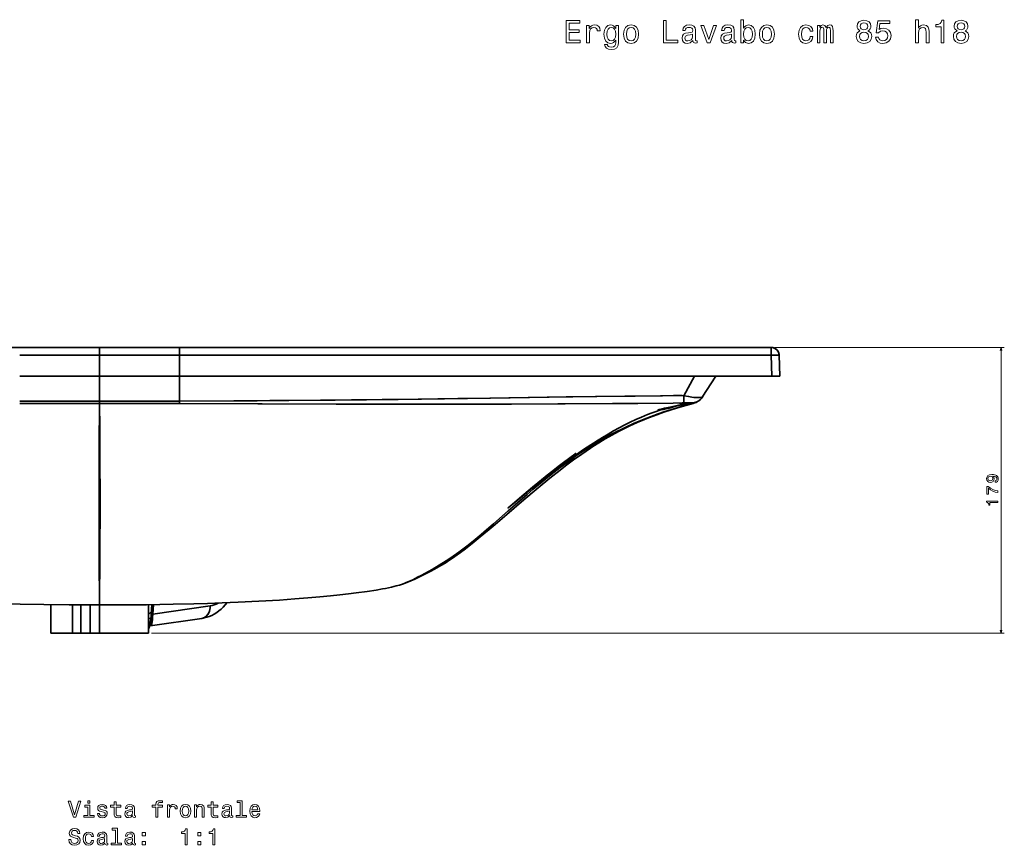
# Model space of a CAD drawing. Extents: x 169 to 1849, y 24 to 1225.
# Tile 5 of 6: x 544 to 1160, y 709 to 1225. Entities that reach past the tile are written whole.
import ezdxf

# ---------------------------------------------------------------- set-up
doc = ezdxf.new("R2010")
doc.units = 0

msp = doc.modelspace()

# ---------------------------------------------------------------- linework, layer by layer
at = {"color": 7, "lineweight": 35}
for p, q in [((915.03, 1020.42), (273.91, 1020.42)), ((544.48, 1020.42), (594.48, 1020.42)), ((594.48, 1020.42), (644.48, 1020.42)), ((594.48, 1020.42), (644.48, 1020.42)), ((644.48, 1020.42), (1014.65, 1020.42)), ((1014.65, 1020.42), (644.48, 1020.42)), ((594.48, 1015.59), (544.48, 1015.59)), ((594.48, 1015.59), (544.48, 1015.59)), ((644.48, 1015.59), (594.48, 1015.59)), ((644.48, 1015.59), (594.48, 1015.59)), ((644.48, 1015.59), (1014.65, 1015.59)), ((644.48, 1015.59), (1014.65, 1015.59)), ((544.48, 1002.42), (594.48, 1002.42)), ((544.48, 1002.42), (594.48, 1002.42)), ((594.48, 1002.42), (544.48, 1002.42)), ((644.48, 1002.42), (594.48, 1002.42)), ((594.48, 1002.42), (644.48, 1002.42)), ((594.48, 1002.42), (644.48, 1002.42)), ((1015.11, 1002.42), (644.48, 1002.42)), ((997.19, 1002.42), (644.48, 1002.42)), ((1015.11, 1002.42), (644.48, 1002.42)), ((544.48, 986.93), (594.48, 986.93)), ((594.48, 986.93), (544.48, 986.93)), ((644.48, 986.93), (594.48, 986.93)), ((594.48, 986.93), (644.48, 986.93)), ((594.48, 985.31), (563.66, 985.31)), ((625.29, 985.31), (594.48, 985.31)), ((594.48, 888.27), (594.48, 859.48)), ((594.48, 859.48), (594.48, 888.27)), ((627.8, 853.62), (663.6, 858.73)), ((663.6, 858.73), (627.8, 853.62)), ((658.4, 850.95), (626.03, 846.33)), ((571.98, 841.66), (594.48, 841.66)), ((624.98, 841.66), (594.47, 841.66)), ((624.87, 841.66), (594.47, 841.66)), ((594.48, 841.66), (616.98, 841.66))]:
    msp.add_line(p, q, dxfattribs=at)
at = {"color": 7, "lineweight": 35, "ltscale": 0.120639}
for p, q in [((594.48, 1015.59), (594.48, 1020.42)), ((594.48, 1020.42), (594.48, 1015.59)), ((644.48, 1020.42), (644.48, 1015.59)), ((644.48, 1020.42), (644.48, 1015.59)), ((1014.65, 1015.59), (1014.65, 1020.42)), ((1014.65, 1015.59), (1014.65, 1020.42)), ((1014.65, 1015.59), (1014.65, 1020.42))]:
    msp.add_line(p, q, dxfattribs=at)
at = {"color": 7, "lineweight": 13}
for p, q in [((1016.65, 1020.42), (1160.5, 1020.42)), ((1158.5, 841.66), (1158.5, 1020.42)), ((626.94, 841.66), (1160.5, 841.66))]:
    msp.add_line(p, q, dxfattribs=at)
at = {"color": 7, "lineweight": 35, "ltscale": 0.329361}
for p, q in [((594.48, 1015.59), (594.48, 1002.42)), ((594.48, 1002.42), (594.48, 1015.59)), ((644.48, 1002.42), (644.48, 1015.59)), ((644.48, 1002.42), (644.48, 1015.59))]:
    msp.add_line(p, q, dxfattribs=at)
at = {"color": 7, "lineweight": 35, "ltscale": 0.329562}
for p, q in [((1014.65, 1015.59), (1015.11, 1002.42)), ((1014.65, 1015.59), (1015.11, 1002.42)), ((1019.65, 1015.59), (1020.11, 1002.42)), ((1020.11, 1002.42), (1019.65, 1015.59)), ((1020.11, 1002.42), (1019.65, 1015.59)), ((1020.11, 1002.42), (1019.65, 1015.59))]:
    msp.add_line(p, q, dxfattribs=at)
at = {"color": 7, "lineweight": 35, "ltscale": 0.387206}
for p, q in [((594.48, 986.93), (594.48, 1002.42)), ((594.48, 1002.42), (594.48, 986.93)), ((644.48, 1002.42), (644.48, 986.93))]:
    msp.add_line(p, q, dxfattribs=at)
at = {"color": 7, "lineweight": 35, "ltscale": 0.387204}
msp.add_line((644.48, 1002.42), (644.48, 986.93), dxfattribs=at)
at = {"color": 7, "lineweight": 35, "ltscale": 0.347147}
msp.add_line((960, 990.21), (966.61, 1002.42), dxfattribs=at)
msp.add_line((960, 990.21), (966.61, 1002.42), dxfattribs=at)
at = {"color": 7, "lineweight": 35, "ltscale": 0.391682}
msp.add_line((979.99, 1002.42), (971.5, 989.25), dxfattribs=at)
at = {"color": 7, "lineweight": 35, "ltscale": 0.391683}
msp.add_line((979.99, 1002.42), (971.5, 989.25), dxfattribs=at)
at = {"color": 7, "lineweight": 35, "ltscale": 0.305414}
msp.add_line((997.19, 1002.42), (1009.41, 1002.42), dxfattribs=at)
at = {"color": 7, "lineweight": 35, "ltscale": 0.000253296}
msp.add_line((1009.41, 1002.42), (1009.4, 1002.42), dxfattribs=at)
at = {"color": 7, "lineweight": 35, "ltscale": 0.267502}
msp.add_line((1020.11, 1002.42), (1009.41, 1002.42), dxfattribs=at)
msp.add_line((1020.11, 1002.42), (1009.41, 1002.42), dxfattribs=at)
at = {"color": 7, "lineweight": 35, "ltscale": 0.124924}
for p, q in [((1015.11, 1002.42), (1020.11, 1002.42)), ((1020.11, 1002.42), (1015.11, 1002.42))]:
    msp.add_line(p, q, dxfattribs=at)
at = {"color": 7, "lineweight": 35, "ltscale": 0.04041}
for p, q in [((594.48, 986.93), (594.48, 985.31)), ((594.48, 985.31), (594.48, 986.93))]:
    msp.add_line(p, q, dxfattribs=at)
at = {"color": 7, "lineweight": 35, "ltscale": 0.040411}
msp.add_line((644.48, 986.93), (644.48, 985.31), dxfattribs=at)
msp.add_line((644.48, 986.93), (644.48, 985.31), dxfattribs=at)
at = {"color": 7, "lineweight": 35, "ltscale": 0.005814}
for p, q in [((965.87, 985.78), (966.1, 985.83)), ((966.1, 985.83), (965.87, 985.78))]:
    msp.add_line(p, q, dxfattribs=at)
at = {"color": 7, "lineweight": 35, "ltscale": 0.479655}
msp.add_line((563.66, 985.31), (544.48, 985.31), dxfattribs=at)
at = {"color": 7, "lineweight": 35, "ltscale": 0.479684}
msp.add_line((644.48, 985.31), (625.29, 985.31), dxfattribs=at)
at = {"color": 7, "lineweight": 35, "ltscale": 0.009097}
msp.add_line((594.3, 890.83), (594.66, 890.83), dxfattribs=at)
at = {"color": 7, "lineweight": 35, "ltscale": 0.009096}
msp.add_line((594.66, 890.83), (594.3, 890.83), dxfattribs=at)
at = {"color": 7, "lineweight": 35, "ltscale": 0.004295}
msp.add_line((594.31, 888.27), (594.48, 888.27), dxfattribs=at)
at = {"color": 7, "lineweight": 35, "ltscale": 0.004277}
msp.add_line((594.48, 888.27), (594.31, 888.27), dxfattribs=at)
at = {"color": 7, "lineweight": 35, "ltscale": 0.004315}
msp.add_line((594.48, 888.27), (594.65, 888.27), dxfattribs=at)
at = {"color": 7, "lineweight": 35, "ltscale": 0.004303}
msp.add_line((594.65, 888.27), (594.48, 888.27), dxfattribs=at)
at = {"color": 7, "lineweight": 35, "ltscale": 8.69885e-05}
msp.add_line((784.07, 872.4), (784.06, 872.4), dxfattribs=at)
at = {"color": 7, "lineweight": 35, "ltscale": 0.446333}
for p, q in [((563.98, 859.51), (563.98, 841.66)), ((624.98, 859.51), (624.98, 841.66))]:
    msp.add_line(p, q, dxfattribs=at)
at = {"color": 7, "lineweight": 35, "ltscale": 0.443886}
for p, q in [((577.53, 841.66), (577.53, 859.41)), ((577.53, 859.41), (577.53, 841.66))]:
    msp.add_line(p, q, dxfattribs=at)
at = {"color": 7, "lineweight": 35, "ltscale": 0.443567}
for p, q in [((582.8, 841.66), (582.8, 859.4)), ((582.8, 859.4), (582.8, 841.66))]:
    msp.add_line(p, q, dxfattribs=at)
at = {"color": 7, "lineweight": 35, "ltscale": 0.443611}
for p, q in [((588.52, 841.66), (588.52, 859.4)), ((588.52, 859.4), (588.52, 841.66))]:
    msp.add_line(p, q, dxfattribs=at)
at = {"color": 7, "lineweight": 35, "ltscale": 0.444081}
for p, q in [((594.47, 841.66), (594.47, 859.42)), ((594.47, 859.42), (594.47, 841.66))]:
    msp.add_line(p, q, dxfattribs=at)
at = {"color": 7, "lineweight": 35, "ltscale": 0.143395}
msp.add_line((626.76, 853.81), (627.08, 859.53), dxfattribs=at)
at = {"color": 7, "lineweight": 35, "ltscale": 0.142645}
msp.add_line((627.15, 859.53), (626.83, 853.84), dxfattribs=at)
at = {"color": 7, "lineweight": 35, "ltscale": 0.148398}
msp.add_line((627.8, 853.62), (628.13, 859.55), dxfattribs=at)
at = {"color": 7, "lineweight": 35, "ltscale": 0.148395}
msp.add_line((628.13, 859.55), (627.8, 853.62), dxfattribs=at)
at = {"color": 7, "lineweight": 35, "ltscale": 0.03862}
for p, q in [((624.98, 850.92), (626.52, 850.92)), ((626.52, 850.92), (624.98, 850.92))]:
    msp.add_line(p, q, dxfattribs=at)
at = {"color": 7, "lineweight": 35, "ltscale": 0.01262}
for p, q in [((625.48, 846.38), (624.98, 846.46)), ((624.98, 846.46), (625.48, 846.38))]:
    msp.add_line(p, q, dxfattribs=at)
at = {"color": 7, "lineweight": 35, "ltscale": 0.007458}
msp.add_line((625.22, 844.47), (624.98, 844.3), dxfattribs=at)
at = {"color": 7, "lineweight": 35, "ltscale": 0.000906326}
for p, q in [((625.51, 846.38), (625.48, 846.38)), ((625.48, 846.38), (625.51, 846.38))]:
    msp.add_line(p, q, dxfattribs=at)
at = {"color": 7, "lineweight": 35, "ltscale": 0.000770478}
for p, q in [((625.48, 846.38), (625.51, 846.37)), ((625.51, 846.37), (625.48, 846.38))]:
    msp.add_line(p, q, dxfattribs=at)
at = {"color": 7, "lineweight": 35, "ltscale": 0.338715}
msp.add_line((577.53, 841.66), (563.98, 841.66), dxfattribs=at)
at = {"color": 7, "lineweight": 35, "ltscale": 0.338716}
msp.add_line((577.53, 841.66), (563.98, 841.66), dxfattribs=at)
at = {"color": 7, "lineweight": 35, "ltscale": 0.094856}
msp.add_line((569.12, 841.66), (572.92, 841.66), dxfattribs=at)
at = {"color": 7, "lineweight": 35, "ltscale": 0.115559}
msp.add_line((572.92, 841.66), (577.54, 841.66), dxfattribs=at)
at = {"color": 7, "lineweight": 35, "ltscale": 0.131815}
msp.add_line((582.8, 841.66), (577.53, 841.66), dxfattribs=at)
at = {"color": 7, "lineweight": 35, "ltscale": 0.131816}
msp.add_line((582.8, 841.66), (577.53, 841.66), dxfattribs=at)
at = {"color": 7, "lineweight": 35, "ltscale": 0.131854}
msp.add_line((577.54, 841.66), (582.81, 841.66), dxfattribs=at)
at = {"color": 7, "lineweight": 35, "ltscale": 0.143015}
msp.add_line((588.52, 841.66), (582.8, 841.66), dxfattribs=at)
at = {"color": 7, "lineweight": 35, "ltscale": 0.143022}
msp.add_line((588.52, 841.66), (582.8, 841.66), dxfattribs=at)
at = {"color": 7, "lineweight": 35, "ltscale": 0.291805}
msp.add_line((582.81, 841.66), (594.49, 841.66), dxfattribs=at)
at = {"color": 7, "lineweight": 35, "ltscale": 0.148761}
msp.add_line((594.47, 841.66), (588.52, 841.66), dxfattribs=at)
at = {"color": 7, "lineweight": 35, "ltscale": 0.148755}
msp.add_line((594.47, 841.66), (588.52, 841.66), dxfattribs=at)
at = {"color": 7, "lineweight": 35, "ltscale": 0.109738}
msp.add_line((598.86, 841.66), (594.47, 841.66), dxfattribs=at)
at = {"color": 7, "lineweight": 35, "ltscale": 0.291789}
msp.add_line((594.49, 841.66), (606.16, 841.66), dxfattribs=at)
at = {"color": 7, "lineweight": 35, "ltscale": 0.131801}
msp.add_line((606.16, 841.66), (611.43, 841.66), dxfattribs=at)
at = {"color": 7, "lineweight": 35, "ltscale": 0.115526}
msp.add_line((611.43, 841.66), (616.05, 841.66), dxfattribs=at)
at = {"color": 7, "lineweight": 35, "ltscale": 0.094806}
msp.add_line((616.05, 841.66), (619.84, 841.66), dxfattribs=at)
at = {"color": 7, "lineweight": 35, "ltscale": 0.127481}
msp.add_line((619.84, 841.66), (624.94, 841.66), dxfattribs=at)
at = {"color": 7, "lineweight": 13}
for points in [[(886.31, 1210.99), (895.19, 1210.99), (895.19, 1212.69), (888.17, 1212.69), (888.17, 1217.43), (894.42, 1217.43), (894.42, 1219.1), (888.17, 1219.1), (888.17, 1223.3), (895.03, 1223.3), (895.03, 1224.99), (886.31, 1224.99)], [(899.18, 1210.99), (900.96, 1210.99), (900.96, 1217.19), (901.14, 1218.68), (901.69, 1219.75), (902.57, 1220.39), (903.76, 1220.61), (904.65, 1220.47), (905.32, 1220.07), (905.72, 1219.38), (905.86, 1218.46), (907.66, 1218.46), (907.41, 1220.09), (906.75, 1221.26), (905.64, 1221.97), (904.13, 1222.21), (903.1, 1222.05), (902.21, 1221.64), (901.42, 1220.96), (900.8, 1220.03), (900.8, 1221.82), (899.18, 1221.82)], [(919.09, 1211.48), (919.09, 1221.82), (917.4, 1221.82), (917.4, 1220.07), (916.01, 1221.66), (915.16, 1222.07), (914.21, 1222.21), (912.5, 1221.8), (911.17, 1220.68), (910.3, 1218.86), (910, 1216.42), (910.3, 1213.96), (911.17, 1212.14), (912.5, 1210.99), (914.21, 1210.61), (915.18, 1210.75), (915.99, 1211.11), (917.4, 1212.65), (917.4, 1211.11), (917.24, 1209.9), (916.8, 1209.04), (915.95, 1208.53), (914.68, 1208.35), (913.57, 1208.47), (912.78, 1208.77), (912.32, 1209.3), (912.18, 1210), (910.46, 1210), (910.46, 1209.92), (910.72, 1208.63), (911.53, 1207.66), (912.82, 1207.04), (914.58, 1206.82), (916.67, 1207.12), (918.07, 1207.97), (918.85, 1209.44)], [(911.83, 1216.42), (912.01, 1218.21), (912.56, 1219.55), (913.41, 1220.33), (914.54, 1220.61), (915.73, 1220.33), (916.61, 1219.55), (917.16, 1218.21), (917.36, 1216.42), (917.16, 1214.58), (916.61, 1213.27), (915.73, 1212.46), (914.54, 1212.2), (913.41, 1212.46), (912.56, 1213.27), (912.01, 1214.6)], [(922.28, 1216.4), (922.6, 1213.94), (923.53, 1212.12), (925.01, 1210.99), (926.98, 1210.61), (928.94, 1210.99), (930.41, 1212.1), (931.34, 1213.92), (931.68, 1216.4), (931.34, 1218.86), (930.41, 1220.7), (928.94, 1221.8), (926.98, 1222.21), (925.01, 1221.8), (923.53, 1220.68), (922.6, 1218.86)], [(924.1, 1216.42), (924.28, 1218.23), (924.84, 1219.55), (925.75, 1220.35), (926.98, 1220.63), (928.19, 1220.35), (929.1, 1219.57), (929.67, 1218.23), (929.87, 1216.42), (929.67, 1214.58), (929.1, 1213.25), (928.19, 1212.44), (926.98, 1212.18), (925.75, 1212.44), (924.84, 1213.25), (924.28, 1214.58)], [(947.18, 1210.99), (956.17, 1210.99), (956.17, 1212.69), (949.03, 1212.69), (949.03, 1224.99), (947.18, 1224.99)], [(965.67, 1212.4), (965.67, 1212.34), (965.77, 1211.66), (966.08, 1211.17), (967.35, 1210.79), (968.34, 1210.95), (968.34, 1212.32), (967.91, 1212.26), (967.35, 1212.53), (967.25, 1213.33), (967.25, 1218.94), (967.01, 1220.37), (966.3, 1221.38), (965.07, 1221.99), (963.33, 1222.21), (961.64, 1221.97), (960.39, 1221.28), (959.6, 1220.21), (959.34, 1218.8), (959.34, 1218.68), (960.93, 1218.68), (961.07, 1219.53), (961.52, 1220.13), (962.24, 1220.49), (963.27, 1220.63), (964.26, 1220.53), (964.97, 1220.23), (965.39, 1219.71), (965.53, 1218.98), (965.45, 1218.13), (965.13, 1217.71), (964.32, 1217.51), (962.81, 1217.35), (961.07, 1216.98), (959.84, 1216.34), (959.12, 1215.33), (958.9, 1213.84), (959.1, 1212.51), (959.72, 1211.52), (960.73, 1210.89), (962.12, 1210.67), (964, 1211.09)], [(974.63, 1210.99), (976.51, 1210.99), (980.46, 1221.82), (978.62, 1221.82), (975.58, 1213.09), (972.47, 1221.82), (970.62, 1221.82)], [(989.96, 1212.4), (989.96, 1212.34), (990.06, 1211.66), (990.37, 1211.17), (991.64, 1210.79), (992.62, 1210.95), (992.62, 1212.32), (992.2, 1212.26), (991.64, 1212.53), (991.54, 1213.33), (991.54, 1218.94), (991.29, 1220.37), (990.59, 1221.38), (989.36, 1221.99), (987.62, 1222.21), (985.93, 1221.97), (984.68, 1221.28), (983.89, 1220.21), (983.63, 1218.8), (983.63, 1218.68), (985.22, 1218.68), (985.36, 1219.53), (985.81, 1220.13), (986.53, 1220.49), (987.56, 1220.63), (988.55, 1220.53), (989.26, 1220.23), (989.68, 1219.71), (989.82, 1218.98), (989.74, 1218.13), (989.42, 1217.71), (988.61, 1217.51), (987.1, 1217.35), (985.36, 1216.98), (984.13, 1216.34), (983.41, 1215.33), (983.18, 1213.84), (983.39, 1212.51), (984.01, 1211.52), (985.02, 1210.89), (986.41, 1210.67), (988.29, 1211.09)], [(997.35, 1212.67), (998.66, 1211.11), (1000.45, 1210.61), (1002.15, 1210.99), (1003.5, 1212.14), (1004.35, 1213.98), (1004.67, 1216.42), (1004.35, 1218.86), (1003.48, 1220.68), (1002.15, 1221.8), (1000.45, 1222.21), (998.68, 1221.68), (997.95, 1221.04), (997.35, 1220.17), (997.35, 1225.48), (995.57, 1225.48), (995.57, 1210.99), (997.35, 1210.99)], [(1002.85, 1216.42), (1002.65, 1214.6), (1002.11, 1213.27), (1001.24, 1212.46), (1000.15, 1212.2), (998.96, 1212.46), (998.09, 1213.27), (997.55, 1214.58), (997.37, 1216.42), (997.55, 1218.23), (998.09, 1219.55), (998.96, 1220.33), (1000.15, 1220.61), (1001.24, 1220.33), (1002.11, 1219.53), (1002.65, 1218.21)], [(1007.29, 1216.4), (1007.61, 1213.94), (1008.54, 1212.12), (1010.01, 1210.99), (1011.99, 1210.61), (1013.95, 1210.99), (1015.42, 1212.1), (1016.35, 1213.92), (1016.69, 1216.4), (1016.35, 1218.86), (1015.42, 1220.7), (1013.95, 1221.8), (1011.99, 1222.21), (1010.01, 1221.8), (1008.54, 1220.68), (1007.61, 1218.86)], [(1009.11, 1216.42), (1009.29, 1218.23), (1009.85, 1219.55), (1010.76, 1220.35), (1011.99, 1220.63), (1013.2, 1220.35), (1014.11, 1219.57), (1014.67, 1218.23), (1014.88, 1216.42), (1014.67, 1214.58), (1014.11, 1213.25), (1013.2, 1212.44), (1011.99, 1212.18), (1010.76, 1212.44), (1009.85, 1213.25), (1009.29, 1214.58)], [(1039, 1218.23), (1040.76, 1218.23), (1040.39, 1219.85), (1039.53, 1221.12), (1038.18, 1221.91), (1036.42, 1222.21), (1034.48, 1221.8), (1033.01, 1220.68), (1032.08, 1218.84), (1031.76, 1216.38), (1032.06, 1213.94), (1032.97, 1212.12), (1034.4, 1210.99), (1036.36, 1210.61), (1038.09, 1210.91), (1039.45, 1211.76), (1040.37, 1213.09), (1040.78, 1214.87), (1039.08, 1214.87), (1038.78, 1213.74), (1038.22, 1212.89), (1037.41, 1212.36), (1036.42, 1212.2), (1035.19, 1212.46), (1034.3, 1213.27), (1033.76, 1214.58), (1033.58, 1216.44), (1033.76, 1218.25), (1034.32, 1219.57), (1035.23, 1220.37), (1036.42, 1220.65), (1037.47, 1220.47), (1038.26, 1220.01), (1038.78, 1219.24)], [(1043.54, 1210.99), (1045.18, 1210.99), (1045.18, 1218.23), (1045.28, 1219.32), (1045.58, 1220.11), (1046.04, 1220.57), (1046.65, 1220.76), (1047.13, 1220.59), (1047.45, 1220.19), (1047.62, 1219.51), (1047.68, 1218.6), (1047.68, 1210.99), (1049.21, 1210.99), (1049.21, 1218.23), (1049.31, 1219.3), (1049.61, 1220.09), (1050.1, 1220.57), (1050.7, 1220.76), (1051.19, 1220.59), (1051.51, 1220.19), (1051.71, 1218.6), (1051.71, 1210.99), (1053.35, 1210.99), (1053.35, 1218.48), (1053.24, 1220.03), (1052.92, 1221.22), (1052.28, 1221.95), (1051.23, 1222.21), (1050, 1221.8), (1049.05, 1220.63), (1048.3, 1221.78), (1047.05, 1222.21), (1045.9, 1221.8), (1045.11, 1220.68), (1045.11, 1221.82), (1043.54, 1221.82)], [(1070.21, 1218.54), (1069.18, 1217.97), (1068.48, 1217.19), (1068.03, 1216.2), (1067.89, 1215.01), (1068.21, 1213.21), (1069.14, 1211.82), (1070.65, 1210.93), (1072.71, 1210.59), (1074.75, 1210.93), (1076.26, 1211.82), (1077.19, 1213.21), (1077.53, 1215.01), (1077.37, 1216.2), (1076.95, 1217.19), (1076.22, 1217.97), (1075.21, 1218.54), (1076.02, 1219.02), (1076.58, 1219.69), (1076.93, 1220.49), (1077.05, 1221.48), (1076.73, 1222.91), (1075.88, 1224.06), (1074.51, 1224.81), (1072.71, 1225.09), (1070.9, 1224.81), (1069.52, 1224.06), (1068.66, 1222.91), (1068.35, 1221.48), (1068.45, 1220.49), (1068.8, 1219.69)], [(1070.27, 1221.32), (1070.43, 1222.21), (1070.92, 1222.89), (1071.68, 1223.32), (1072.71, 1223.48), (1073.72, 1223.32), (1074.49, 1222.89), (1074.97, 1222.21), (1075.15, 1221.32), (1074.97, 1220.41), (1074.49, 1219.71), (1073.72, 1219.24), (1072.71, 1219.1), (1071.68, 1219.26), (1070.92, 1219.71), (1070.43, 1220.41)], [(1079.85, 1214.64), (1080.3, 1212.99), (1081.28, 1211.7), (1082.74, 1210.89), (1084.59, 1210.59), (1086.63, 1210.95), (1088.22, 1211.94), (1089.23, 1213.51), (1089.62, 1215.53), (1089.27, 1217.41), (1088.31, 1218.88), (1086.79, 1219.83), (1084.84, 1220.17), (1083.32, 1219.93), (1082.15, 1219.26), (1082.72, 1223.04), (1088.85, 1223.04), (1088.85, 1224.69), (1081.37, 1224.69), (1080.26, 1217.27), (1081.87, 1217.27), (1083.04, 1218.21), (1084.53, 1218.56), (1085.82, 1218.33), (1086.81, 1217.69), (1087.44, 1216.7), (1087.66, 1215.43), (1087.44, 1214.16), (1086.79, 1213.17), (1085.8, 1212.55), (1084.53, 1212.32), (1083.46, 1212.46), (1082.64, 1212.93), (1082.03, 1213.65), (1081.73, 1214.64)], [(1104.97, 1210.99), (1106.74, 1210.99), (1106.74, 1217.25), (1106.92, 1218.68), (1107.51, 1219.73), (1108.42, 1220.37), (1109.63, 1220.61), (1110.6, 1220.41), (1111.2, 1219.87), (1111.5, 1218.96), (1111.6, 1217.75), (1111.6, 1210.99), (1113.38, 1210.99), (1113.38, 1218.11), (1113.3, 1219.55), (1112.94, 1220.74), (1111.75, 1221.82), (1109.89, 1222.21), (1108.88, 1222.07), (1108.01, 1221.68), (1107.29, 1221.08), (1106.74, 1220.25), (1106.74, 1225.48), (1104.97, 1225.48)], [(1120.92, 1210.99), (1122.76, 1210.99), (1122.76, 1225.09), (1121.39, 1225.09), (1121.03, 1223.86), (1120.3, 1223.04), (1119.19, 1222.55), (1117.66, 1222.39), (1117.66, 1220.96), (1120.92, 1220.96)], [(1130.93, 1218.54), (1129.9, 1217.97), (1129.2, 1217.19), (1128.75, 1216.2), (1128.61, 1215.01), (1128.93, 1213.21), (1129.86, 1211.82), (1131.37, 1210.93), (1133.43, 1210.59), (1135.47, 1210.93), (1136.98, 1211.82), (1137.91, 1213.21), (1138.25, 1215.01), (1138.09, 1216.2), (1137.67, 1217.19), (1136.94, 1217.97), (1135.93, 1218.54), (1136.74, 1219.02), (1137.31, 1219.69), (1137.65, 1220.49), (1137.77, 1221.48), (1137.45, 1222.91), (1136.6, 1224.06), (1135.23, 1224.81), (1133.43, 1225.09), (1131.62, 1224.81), (1130.24, 1224.06), (1129.38, 1222.91), (1129.07, 1221.48), (1129.18, 1220.49), (1129.52, 1219.69)], [(1130.99, 1221.32), (1131.15, 1222.21), (1131.64, 1222.89), (1132.4, 1223.32), (1133.43, 1223.48), (1134.44, 1223.32), (1135.21, 1222.89), (1135.69, 1222.21), (1135.87, 1221.32), (1135.69, 1220.41), (1135.21, 1219.71), (1134.44, 1219.24), (1133.43, 1219.1), (1132.4, 1219.26), (1131.64, 1219.71), (1131.15, 1220.41)], [(965.47, 1214.78), (965.23, 1213.74), (964.58, 1212.93), (963.62, 1212.4), (962.43, 1212.22), (961.66, 1212.32), (961.11, 1212.65), (960.77, 1213.21), (960.67, 1214), (960.75, 1214.7), (961.07, 1215.21), (962.37, 1215.77), (964, 1216.02), (965.47, 1216.5)], [(989.76, 1214.78), (989.52, 1213.74), (988.87, 1212.93), (987.9, 1212.4), (986.71, 1212.22), (985.95, 1212.32), (985.4, 1212.65), (985.06, 1213.21), (984.96, 1214), (985.04, 1214.7), (985.36, 1215.21), (986.65, 1215.77), (988.29, 1216.02), (989.76, 1216.5)], [(1069.83, 1215.05), (1070.01, 1216.12), (1070.59, 1216.92), (1071.5, 1217.45), (1072.71, 1217.63), (1073.9, 1217.45), (1074.81, 1216.92), (1075.39, 1216.12), (1075.6, 1215.05), (1075.39, 1213.9), (1074.81, 1213.03), (1073.9, 1212.46), (1072.71, 1212.28), (1071.5, 1212.46), (1070.59, 1213.03), (1070.01, 1213.9)], [(1130.55, 1215.05), (1130.73, 1216.12), (1131.31, 1216.92), (1132.22, 1217.45), (1133.43, 1217.63), (1134.62, 1217.45), (1135.53, 1216.92), (1136.11, 1216.12), (1136.32, 1215.05), (1136.11, 1213.9), (1135.53, 1213.03), (1134.62, 1212.46), (1133.43, 1212.28), (1132.22, 1212.46), (1131.31, 1213.03), (1130.73, 1213.9)], [(1154.76, 936.09), (1155.56, 936.24), (1156.17, 936.67), (1156.56, 937.36), (1156.7, 938.27), (1156.63, 938.86), (1156.45, 939.4), (1156.13, 939.85), (1155.69, 940.23), (1155.13, 940.54), (1154.45, 940.76), (1153.66, 940.89), (1152.75, 940.94), (1151.33, 940.77), (1150.29, 940.27), (1149.67, 939.49), (1149.45, 938.41), (1149.63, 937.42), (1150.11, 936.67), (1150.86, 936.19), (1151.8, 936.03), (1152.76, 936.19), (1153.5, 936.66), (1153.96, 937.37), (1154.11, 938.27), (1153.92, 939.22), (1153.34, 939.93), (1154.46, 939.77), (1155.25, 939.45), (1155.73, 938.95), (1155.88, 938.28), (1155.81, 937.75), (1155.59, 937.37), (1155.23, 937.12), (1154.76, 937.02)], [(1151.79, 937.01), (1151.16, 937.11), (1150.67, 937.39), (1150.35, 937.83), (1150.24, 938.41), (1150.35, 939), (1150.67, 939.46), (1151.15, 939.74), (1151.78, 939.85), (1152.41, 939.74), (1152.88, 939.46), (1153.18, 938.99), (1153.28, 938.38), (1153.18, 937.82), (1152.88, 937.39), (1152.42, 937.11)], [(1156.5, 929.63), (1156.5, 930.65), (1154.83, 930.99), (1153.28, 931.57), (1151.84, 932.4), (1150.48, 933.48), (1149.65, 933.48), (1149.65, 928.68), (1150.56, 928.68), (1150.56, 932.51), (1151.93, 931.4), (1153.35, 930.56), (1154.86, 929.98)], [(1156.5, 923.38), (1156.5, 924.3), (1149.45, 924.3), (1149.45, 923.62), (1150.06, 923.43), (1150.47, 923.07), (1150.72, 922.52), (1150.8, 921.75), (1151.51, 921.75), (1151.51, 923.38)], [(581.32, 736.56), (578.82, 728.04), (576.24, 736.56), (574.87, 736.56), (578.09, 726.54), (579.54, 726.54), (582.69, 736.56)], [(588.38, 727.61), (588.38, 734.02), (585.13, 734.02), (585.13, 732.94), (587.11, 732.94), (587.11, 727.61), (584.52, 727.61), (584.52, 726.54), (591.01, 726.54), (591.01, 727.61)], [(588.43, 736.89), (587.09, 736.89), (587.09, 735.45), (588.43, 735.45)], [(596.97, 731.05), (595.75, 731.34), (594.84, 731.67), (594.54, 732.35), (594.62, 732.82), (594.92, 733.17), (595.41, 733.39), (596.12, 733.47), (596.8, 733.39), (597.33, 733.13), (597.68, 732.74), (597.82, 732.22), (599.06, 732.22), (599.06, 732.25), (598.84, 733.19), (598.25, 733.92), (597.33, 734.38), (596.12, 734.55), (594.9, 734.38), (594, 733.91), (593.44, 733.2), (593.27, 732.31), (593.4, 731.44), (593.8, 730.84), (594.46, 730.4), (595.43, 730.1), (596.84, 729.76), (597.71, 729.4), (597.94, 729.11), (598.02, 728.68), (597.89, 728.14), (597.55, 727.74), (596.99, 727.48), (596.24, 727.39), (595.44, 727.48), (594.87, 727.78), (594.48, 728.27), (594.32, 728.95), (593.09, 728.95), (593.3, 727.8), (593.89, 726.96), (594.82, 726.46), (596.12, 726.27), (597.48, 726.46), (598.47, 726.96), (599.07, 727.77), (599.29, 728.82), (599.13, 729.73), (598.69, 730.35), (597.95, 730.75)], [(603.56, 732.94), (603.56, 729.06), (603.64, 727.81), (604.05, 726.95), (604.85, 726.44), (606.22, 726.27), (607.72, 726.34), (607.72, 727.44), (606.62, 727.35), (605.63, 727.46), (605.1, 727.82), (604.87, 728.43), (604.82, 729.28), (604.82, 732.94), (607.72, 732.94), (607.72, 734.02), (604.82, 734.02), (604.82, 736.28), (603.56, 736.28), (603.56, 734.02), (601.37, 734.02), (601.37, 732.94)], [(615.13, 727.55), (615.13, 727.51), (615.2, 727.02), (615.41, 726.67), (616.32, 726.4), (617.03, 726.51), (617.03, 727.49), (616.73, 727.45), (616.32, 727.64), (616.25, 728.21), (616.25, 732.22), (616.08, 733.24), (615.57, 733.96), (614.69, 734.4), (613.45, 734.55), (612.24, 734.38), (611.35, 733.89), (610.79, 733.13), (610.6, 732.12), (610.6, 732.03), (611.74, 732.03), (611.84, 732.64), (612.16, 733.07), (612.68, 733.33), (613.41, 733.43), (614.12, 733.36), (614.62, 733.14), (614.92, 732.77), (615.03, 732.25), (614.97, 731.64), (614.74, 731.34), (614.16, 731.2), (613.08, 731.08), (611.84, 730.82), (610.96, 730.36), (610.44, 729.64), (610.28, 728.57), (610.43, 727.62), (610.88, 726.92), (611.6, 726.47), (612.59, 726.31), (613.93, 726.61)], [(629.64, 732.94), (629.64, 726.54), (630.9, 726.54), (630.9, 732.94), (633.79, 732.94), (633.79, 734.02), (630.9, 734.02), (630.9, 734.5), (631.01, 735.07), (631.34, 735.46), (631.9, 735.69), (632.71, 735.78), (633.79, 735.72), (633.79, 736.82), (632.42, 736.89), (631.18, 736.76), (630.31, 736.37), (629.8, 735.69), (629.64, 734.73), (629.64, 734.02), (627.32, 734.02), (627.32, 732.94)], [(637.03, 726.54), (638.3, 726.54), (638.3, 730.97), (638.43, 732.03), (638.82, 732.8), (639.45, 733.26), (640.3, 733.42), (640.93, 733.31), (641.41, 733.03), (641.7, 732.54), (641.8, 731.87), (643.08, 731.87), (642.91, 733.04), (642.43, 733.88), (641.64, 734.38), (640.56, 734.55), (639.82, 734.44), (639.19, 734.15), (638.63, 733.66), (638.18, 733), (638.18, 734.28), (637.03, 734.28)], [(644.85, 730.4), (645.08, 728.65), (645.75, 727.35), (646.8, 726.54), (648.21, 726.27), (649.61, 726.54), (650.66, 727.33), (651.32, 728.63), (651.57, 730.4), (651.32, 732.16), (650.66, 733.47), (649.61, 734.27), (648.21, 734.55), (646.8, 734.27), (645.75, 733.46), (645.08, 732.16)], [(646.15, 730.42), (646.28, 731.72), (646.68, 732.65), (647.33, 733.23), (648.21, 733.43), (649.07, 733.23), (649.72, 732.67), (650.13, 731.72), (650.27, 730.42), (650.13, 729.11), (649.72, 728.16), (649.07, 727.58), (648.21, 727.39), (647.33, 727.58), (646.68, 728.16), (646.28, 729.11)], [(653.9, 726.54), (655.17, 726.54), (655.17, 731.01), (655.3, 732.03), (655.72, 732.78), (656.37, 733.24), (657.23, 733.42), (657.92, 733.27), (658.35, 732.88), (658.57, 732.23), (658.64, 731.37), (658.64, 726.54), (659.91, 726.54), (659.91, 731.63), (659.85, 732.65), (659.59, 733.5), (658.74, 734.28), (657.42, 734.55), (656.68, 734.45), (656.06, 734.18), (655.53, 733.72), (655.11, 733.1), (655.11, 734.28), (653.9, 734.28)], [(664.28, 732.94), (664.28, 729.06), (664.36, 727.81), (664.77, 726.95), (665.57, 726.44), (666.94, 726.27), (668.44, 726.34), (668.44, 727.44), (667.35, 727.35), (666.35, 727.46), (665.82, 727.82), (665.59, 728.43), (665.54, 729.28), (665.54, 732.94), (668.44, 732.94), (668.44, 734.02), (665.54, 734.02), (665.54, 736.28), (664.28, 736.28), (664.28, 734.02), (662.09, 734.02), (662.09, 732.94)], [(675.85, 727.55), (675.85, 727.51), (675.92, 727.02), (676.14, 726.67), (677.04, 726.4), (677.75, 726.51), (677.75, 727.49), (677.45, 727.45), (677.04, 727.64), (676.97, 728.21), (676.97, 732.22), (676.8, 733.24), (676.29, 733.96), (675.41, 734.4), (674.18, 734.55), (672.97, 734.38), (672.07, 733.89), (671.51, 733.13), (671.32, 732.12), (671.32, 732.03), (672.46, 732.03), (672.56, 732.64), (672.88, 733.07), (673.4, 733.33), (674.13, 733.43), (674.84, 733.36), (675.34, 733.14), (675.65, 732.77), (675.75, 732.25), (675.69, 731.64), (675.46, 731.34), (674.88, 731.2), (673.8, 731.08), (672.56, 730.82), (671.68, 730.36), (671.16, 729.64), (671.01, 728.57), (671.15, 727.62), (671.6, 726.92), (672.32, 726.47), (673.31, 726.31), (674.65, 726.61)], [(682.45, 735.82), (682.45, 727.61), (679.84, 727.61), (679.84, 726.54), (686.31, 726.54), (686.31, 727.61), (683.71, 727.61), (683.71, 736.89), (680.46, 736.89), (680.46, 735.82)], [(689.71, 730.04), (694.78, 730.04), (694.8, 730.63), (694.56, 732.29), (693.93, 733.53), (692.92, 734.28), (691.58, 734.55), (690.27, 734.27), (689.26, 733.46), (688.61, 732.15), (688.38, 730.42), (688.6, 728.65), (689.25, 727.35), (690.24, 726.54), (691.54, 726.27), (692.66, 726.46), (693.58, 726.95), (694.26, 727.72), (694.65, 728.76), (693.4, 728.76), (693.14, 728.19), (692.76, 727.75), (691.7, 727.41), (690.88, 727.57), (690.26, 728.07), (689.85, 728.89), (689.71, 730)], [(689.71, 731.11), (689.87, 732.1), (690.26, 732.84), (690.85, 733.29), (691.62, 733.44), (692.39, 733.29), (692.98, 732.84), (693.34, 732.1), (693.47, 731.11)], [(614.98, 729.25), (614.81, 728.5), (614.35, 727.93), (613.66, 727.55), (612.81, 727.42), (612.26, 727.49), (611.87, 727.72), (611.62, 728.13), (611.55, 728.69), (611.61, 729.19), (611.84, 729.55), (612.76, 729.96), (613.93, 730.13), (614.98, 730.48)], [(675.7, 729.25), (675.53, 728.5), (675.07, 727.93), (674.38, 727.55), (673.53, 727.42), (672.98, 727.49), (672.59, 727.72), (672.35, 728.13), (672.27, 728.69), (672.33, 729.19), (672.56, 729.55), (673.48, 729.96), (674.65, 730.13), (675.7, 730.48)], [(576.54, 712.57), (575.23, 712.57), (575.52, 711.04), (576.24, 709.91), (577.35, 709.24), (578.84, 708.99), (580.33, 709.22), (581.44, 709.86), (582.14, 710.85), (582.4, 712.16), (582.19, 713.34), (581.58, 714.11), (580.6, 714.61), (579.29, 714.99), (578.17, 715.26), (577.43, 715.58), (577.01, 716.04), (576.88, 716.76), (577.01, 717.41), (577.39, 717.9), (577.97, 718.23), (578.76, 718.34), (579.56, 718.2), (580.2, 717.81), (580.62, 717.16), (580.82, 716.28), (582.13, 716.28), (582.13, 716.31), (581.9, 717.67), (581.22, 718.68), (580.16, 719.31), (578.71, 719.53), (577.42, 719.31), (576.41, 718.7), (575.76, 717.77), (575.53, 716.56), (575.72, 715.48), (576.26, 714.74), (577.13, 714.25), (578.31, 713.88), (579.48, 713.55), (580.36, 713.23), (580.89, 712.77), (581.08, 712.02), (580.9, 711.25), (580.46, 710.68), (579.78, 710.32), (578.9, 710.2), (577.92, 710.36), (577.17, 710.82), (576.7, 711.57)], [(589.43, 714.44), (590.69, 714.44), (590.43, 715.59), (589.81, 716.5), (588.84, 717.06), (587.59, 717.28), (586.21, 716.99), (585.16, 716.18), (584.49, 714.87), (584.26, 713.11), (584.48, 711.37), (585.13, 710.07), (586.15, 709.27), (587.55, 708.99), (588.79, 709.21), (589.75, 709.81), (590.41, 710.76), (590.7, 712.03), (589.49, 712.03), (589.28, 711.23), (588.87, 710.62), (588.3, 710.25), (587.59, 710.13), (586.71, 710.32), (586.08, 710.89), (585.69, 711.83), (585.56, 713.16), (585.69, 714.45), (586.09, 715.39), (586.74, 715.97), (587.59, 716.17), (588.34, 716.04), (588.9, 715.71), (589.28, 715.16)], [(597.78, 710.27), (597.78, 710.23), (597.85, 709.74), (598.07, 709.4), (598.97, 709.12), (599.68, 709.24), (599.68, 710.22), (599.38, 710.17), (598.97, 710.36), (598.9, 710.94), (598.9, 714.94), (598.73, 715.97), (598.22, 716.69), (597.35, 717.12), (596.11, 717.28), (594.9, 717.1), (594, 716.61), (593.44, 715.85), (593.25, 714.84), (593.25, 714.76), (594.39, 714.76), (594.49, 715.36), (594.81, 715.79), (595.33, 716.05), (596.06, 716.15), (596.77, 716.08), (597.27, 715.87), (597.58, 715.49), (597.68, 714.97), (597.62, 714.37), (597.39, 714.06), (596.81, 713.92), (595.73, 713.8), (594.49, 713.55), (593.61, 713.08), (593.09, 712.36), (592.94, 711.3), (593.08, 710.35), (593.53, 709.64), (594.25, 709.19), (595.24, 709.04), (596.58, 709.34)], [(604.38, 718.55), (604.38, 710.33), (601.77, 710.33), (601.77, 709.27), (608.24, 709.27), (608.24, 710.33), (605.65, 710.33), (605.65, 719.61), (602.39, 719.61), (602.39, 718.55)], [(615.13, 710.27), (615.13, 710.23), (615.2, 709.74), (615.41, 709.4), (616.32, 709.12), (617.03, 709.24), (617.03, 710.22), (616.73, 710.17), (616.32, 710.36), (616.25, 710.94), (616.25, 714.94), (616.08, 715.97), (615.57, 716.69), (614.69, 717.12), (613.45, 717.28), (612.24, 717.1), (611.35, 716.61), (610.79, 715.85), (610.6, 714.84), (610.6, 714.76), (611.74, 714.76), (611.84, 715.36), (612.16, 715.79), (612.68, 716.05), (613.41, 716.15), (614.12, 716.08), (614.62, 715.87), (614.92, 715.49), (615.03, 714.97), (614.97, 714.37), (614.74, 714.06), (614.16, 713.92), (613.08, 713.8), (611.84, 713.55), (610.96, 713.08), (610.44, 712.36), (610.28, 711.3), (610.43, 710.35), (610.88, 709.64), (611.6, 709.19), (612.59, 709.04), (613.93, 709.34)], [(621.19, 714.86), (623.18, 714.86), (623.18, 717), (621.19, 717)], [(647.95, 709.27), (649.26, 709.27), (649.26, 719.34), (648.28, 719.34), (648.02, 718.46), (647.5, 717.87), (646.71, 717.52), (645.62, 717.41), (645.62, 716.38), (647.95, 716.38)], [(655.89, 714.86), (657.88, 714.86), (657.88, 717), (655.89, 717)], [(665.3, 709.27), (666.61, 709.27), (666.61, 719.34), (665.63, 719.34), (665.37, 718.46), (664.85, 717.87), (664.06, 717.52), (662.97, 717.41), (662.97, 716.38), (665.3, 716.38)], [(597.63, 711.97), (597.46, 711.23), (597, 710.65), (596.31, 710.27), (595.46, 710.14), (594.91, 710.22), (594.52, 710.45), (594.28, 710.85), (594.2, 711.41), (594.26, 711.92), (594.49, 712.28), (595.41, 712.68), (596.58, 712.85), (597.63, 713.2)], [(614.98, 711.97), (614.81, 711.23), (614.35, 710.65), (613.66, 710.27), (612.81, 710.14), (612.26, 710.22), (611.87, 710.45), (611.62, 710.85), (611.55, 711.41), (611.61, 711.92), (611.84, 712.28), (612.76, 712.68), (613.93, 712.85), (614.98, 713.2)], [(621.19, 709.27), (623.18, 709.27), (623.18, 711.41), (621.19, 711.41)], [(655.89, 709.27), (657.88, 709.27), (657.88, 711.41), (655.89, 711.41)]]:
    msp.add_lwpolyline(points, close=True, dxfattribs=at)
at = {"color": 7, "lineweight": 35}
for points in [[(1014.65, 1020.42), (1015.41, 1020.36), (1016.16, 1020.18), (1016.88, 1019.89), (1017.54, 1019.5), (1018.13, 1019.01), (1018.64, 1018.43), (1019.06, 1017.78), (1019.37, 1017.07), (1019.57, 1016.32), (1019.65, 1015.59)], [(1019.65, 1015.59), (1019.64, 1015.6), (1019.64, 1015.6), (1019.63, 1015.61), (1019.53, 1015.63), (1018.99, 1015.66), (1018.33, 1015.67), (1016.82, 1015.65), (1014.65, 1015.59)], [(1019.65, 1015.59), (1019.65, 1015.6), (1019.64, 1015.6), (1019.63, 1015.6), (1019.61, 1015.61), (1019.31, 1015.64), (1018.8, 1015.66), (1017.4, 1015.66), (1014.65, 1015.59)], [(1014.65, 1015.59), (1017.63, 1015.66), (1018.98, 1015.66), (1019.46, 1015.63), (1019.62, 1015.61), (1019.64, 1015.6), (1019.64, 1015.6), (1019.65, 1015.59), (1019.65, 1015.59)], [(960, 990.21), (958.63, 990.29), (956.22, 990.32), (954.13, 990.29), (946.7, 990.18), (923, 989.97), (886.41, 989.52), (838.7, 988.76), (818.57, 988.44), (781.33, 987.91), (741.77, 987.49), (700.94, 987.19), (678.51, 987.07), (644.48, 986.93)], [(644.48, 986.93), (692.99, 987.14), (732.73, 987.41), (771.32, 987.79), (795.9, 988.1), (838.97, 988.77), (875.64, 989.36), (905.6, 989.79), (929.62, 990.02), (945.38, 990.16), (953.63, 990.28), (955.98, 990.32), (957.15, 990.32), (958.91, 990.28), (960, 990.21)], [(965.76, 985.78), (965.97, 985.77), (965.98, 985.77), (965.99, 985.77), (965.99, 985.77), (965.99, 985.77), (965.98, 985.76), (965.8, 985.75), (963.57, 985.71), (953.41, 985.62), (929.44, 985.45), (885.82, 985.15), (851.98, 984.96), (837.48, 984.91), (802.13, 984.89), (766.83, 984.96), (696.23, 985.18), (644.48, 985.31)], [(965.31, 985.74), (963.65, 985.51), (962, 985.24), (958.76, 984.59), (955.63, 983.82), (952.23, 982.87), (950.09, 982.31), (948.99, 982.05), (947.2, 981.7), (945.29, 981.43), (944.25, 981.33), (943.97, 981.33), (943.93, 981.34), (943.91, 981.34), (943.91, 981.35), (943.9, 981.35), (943.9, 981.36), (943.91, 981.36), (943.92, 981.38), (944.03, 981.43), (944.53, 981.59), (946.37, 982.05), (947.98, 982.42), (951.35, 983.15), (956.61, 984.26), (958.65, 984.65), (962.12, 985.22), (965.97, 985.76)], [(959.89, 985.73), (959.92, 985.84), (959.97, 986.3), (960, 986.98), (960.02, 988.7), (960, 990.21)], [(959.89, 985.73), (959.91, 985.77), (959.93, 985.9), (959.99, 986.65), (960.01, 987.67), (960, 990.21)], [(965.64, 985.77), (965.49, 985.78), (963.88, 985.82), (959.89, 985.73)], [(960, 990.21), (960.16, 990.19), (962.97, 989.78), (965.04, 989.38), (966.32, 989.17), (967.45, 989.06), (968.88, 989.03), (970.25, 989.04), (970.94, 989.08), (971.19, 989.13), (971.5, 989.25)], [(960, 990.21), (960.16, 990.19), (962.88, 989.79), (965.02, 989.39), (966.37, 989.16), (967.56, 989.06), (968.3, 989.03), (969.89, 989.03), (970.64, 989.05), (970.92, 989.08), (971.25, 989.14), (971.5, 989.25)], [(965.82, 985.48), (965.34, 985.66), (965.27, 985.69)], [(971.63, 989.46), (971.75, 989.46), (971.77, 989.45), (971.78, 989.45), (971.78, 989.43), (971.78, 989.42), (971.76, 989.4), (971.5, 989.25)], [(971.5, 989.25), (971.76, 989.4), (971.78, 989.42), (971.78, 989.44), (971.78, 989.44), (971.78, 989.45), (971.76, 989.46), (971.73, 989.46), (971.63, 989.46)], [(594.48, 985.31), (586.26, 985.36), (569.82, 985.36), (563.66, 985.36)], [(594.48, 859.42), (594.3, 889.25), (594.23, 923.14), (594.27, 952.18), (594.3, 958.2), (594.48, 985.31)], [(625.29, 985.36), (606.81, 985.37), (594.48, 985.31)], [(594.48, 985.31), (594.59, 969.7), (594.68, 954.42), (594.73, 922.49), (594.66, 891.07), (594.48, 859.42)], [(644.48, 985.31), (742.53, 985.03), (788.35, 984.91), (826.14, 984.89), (852.08, 984.96), (881.08, 985.12), (915.46, 985.36), (931.25, 985.47)], [(784.06, 872.4), (787.22, 873.73), (790.35, 875.16), (793.45, 876.66), (795.7, 877.8), (797.93, 878.98), (800.26, 880.27), (802.57, 881.58), (807.01, 884.24), (811.35, 887.01), (815.59, 889.87), (819.16, 892.41), (821.73, 894.31), (824.27, 896.23), (828.13, 899.28), (831.95, 902.41), (834.93, 904.91), (840.95, 910.11), (850.15, 918.2), (854.52, 922.05), (861.97, 928.51), (865.81, 931.77), (871.31, 936.35), (876.94, 940.89), (882.61, 945.3), (885.48, 947.46), (888.38, 949.6), (892.3, 952.38), (896.26, 955.1), (900.26, 957.73), (904.28, 960.24), (908.34, 962.65), (911.71, 964.54), (915.1, 966.37), (918.52, 968.13), (921.1, 969.4), (923.7, 970.63), (928.94, 972.99), (934.23, 975.2), (939.56, 977.27), (943.87, 978.83), (948.21, 980.31), (952.57, 981.71), (955.76, 982.68), (958.97, 983.62), (962.38, 984.57), (965.82, 985.48)], [(965.82, 985.48), (958.93, 983.5), (955.5, 982.46), (952.08, 981.38), (947.54, 979.88), (943.03, 978.3), (938.56, 976.62), (935.33, 975.34), (930.78, 973.43), (926.28, 971.39), (923.39, 970), (919.14, 967.84), (914.96, 965.57), (910.82, 963.19), (906.75, 960.72), (904.17, 959.1), (901.62, 957.44), (898.86, 955.6), (896.13, 953.73), (890.97, 950.06), (885.9, 946.29), (881.48, 942.89), (877.1, 939.43), (871.34, 934.73), (867.52, 931.56), (859.96, 925.14), (849.19, 915.86), (841.88, 909.6), (838.2, 906.49), (832.63, 901.89), (827.61, 897.86), (822.52, 893.91)], [(909.16, 964.2), (912.58, 966.24), (916.04, 968.22), (919.49, 970.12), (922.98, 971.94), (926.5, 973.69), (930.03, 975.34), (933.61, 976.92), (937.3, 978.42), (940.15, 979.48), (942.03, 980.14), (945.53, 981.34), (947.66, 982.04), (948.75, 982.37), (950.58, 982.88), (954.19, 983.73), (957.1, 984.35), (959.98, 984.94), (959.99, 984.94), (959.98, 984.94), (958.1, 984.58)], [(892.68, 954.35), (888.7, 951.49), (884.76, 948.57), (881.35, 945.97), (877.97, 943.33), (874.42, 940.5), (870.9, 937.64), (865.23, 932.94), (857.17, 926.13), (852.65, 922.29), (850.09, 920.11), (849.91, 919.96), (849.91, 919.96), (849.9, 919.96), (849.91, 919.96), (849.92, 919.96), (850.26, 920.25), (854.19, 923.52), (860.54, 928.76), (866.63, 933.7), (871.36, 937.46), (875.99, 941.07), (881.35, 945.15), (886.8, 949.19), (892.3, 953.13), (897.86, 956.95), (903.46, 960.64), (906.3, 962.44), (909.16, 964.2)], [(594.48, 859.42), (609.36, 859.4), (623.77, 859.5), (640.56, 859.74), (653.36, 860.04), (662.06, 860.29), (671.12, 860.61), (681.21, 861.03), (694.06, 861.67), (707, 862.44), (716.71, 863.11), (724.67, 863.74), (732.23, 864.39), (739.01, 865.04), (744.78, 865.65), (750.16, 866.26), (755.02, 866.86), (761.9, 867.81), (767.45, 868.68), (771.41, 869.37), (773.37, 869.74), (777.19, 870.54), (780.07, 871.22), (782.06, 871.75), (783.33, 872.12), (784.06, 872.4)], [(533.07, 860.11), (544.87, 859.81), (559.63, 859.56), (575.39, 859.42), (584.71, 859.4), (594.48, 859.42)], [(658.4, 850.95), (659.87, 851.21), (661.49, 851.62), (663.07, 852.15), (664.69, 852.84), (666.21, 853.63), (667.88, 854.66), (669.17, 855.58), (670.57, 856.75), (671.83, 857.94), (673.1, 859.33), (674.33, 860.86)], [(663.6, 858.73), (663.58, 857.6), (663.43, 856.48), (663.15, 855.41), (662.74, 854.4), (662.21, 853.48), (661.6, 852.69), (661.25, 852.35), (660.88, 852.03), (660.36, 851.67), (659.81, 851.37), (659.23, 851.14), (658.4, 850.95)], [(658.4, 850.95), (659, 851.07), (659.58, 851.27), (660.13, 851.53), (660.53, 851.77), (660.91, 852.05), (661.28, 852.37), (661.63, 852.73), (662.25, 853.53), (662.75, 854.42), (663.14, 855.39), (663.43, 856.47), (663.58, 857.59), (663.6, 858.73)], [(663.6, 858.73), (664.91, 858.98), (666.2, 859.37), (667.48, 859.88), (668.73, 860.52)], [(626.83, 853.84), (626.67, 851.62), (626.43, 849.44), (626.14, 847.64), (625.95, 846.79), (625.74, 845.97), (625.5, 845.19), (625.22, 844.47)], [(625.28, 845.98), (625.64, 846.69), (625.9, 847.46), (626.19, 848.7), (626.48, 850.55), (626.69, 852.69), (626.76, 853.81)], [(626.03, 846.33), (626.34, 846.43), (626.61, 846.62), (626.83, 846.91), (626.97, 847.18), (627.09, 847.5), (627.25, 848.15), (627.33, 848.64), (627.45, 849.77), (627.6, 851.62), (627.8, 853.62)], [(627.8, 853.62), (627.62, 851.77), (627.47, 850.03), (627.37, 848.96), (627.3, 848.48), (627.18, 847.84), (627.06, 847.42), (626.91, 847.06), (626.68, 846.7), (626.39, 846.45), (626.03, 846.33)]]:
    msp.add_lwpolyline(points, dxfattribs=at)
at = {"color": 7, "lineweight": 13}
for points in [[(1159.01, 1018.49), (1158.5, 1020.42), (1157.98, 1018.49)], [(1157.98, 843.59), (1158.5, 841.66), (1159.01, 843.59)]]:
    msp.add_lwpolyline(points, dxfattribs=at)
at = {"color": 7, "lineweight": 35}
for centre, radius, start, end in [((1014.65, 1015.42), 5, 2.00322, 89.99678), ((1014.65, 1015.42), 5, 2.00322, 89.99678), ((1014.69, 1016.89), 3.53, 84.86307, 90.71872), ((1014.64, 1015.51), 4.91, 84.88578, 89.94118), ((1014.64, 1015.38), 5.03, 55.77228, 78.75895), ((1014.65, 1015.42), 5, 2.0014, 61.25281), ((1014.7, 1015.41), 4.95, 2.06896, 12.70099), ((948.86, 1308.2), 322.66, 271.48074, 271.95883), ((969.2, 994.55), 9.68, 246.23878, 249.54921), ((964.88, 993.73), 7.99, 275.46431, 325.94902), ((964.88, 993.73), 7.99, 275.46432, 325.94908), ((964.35, 993.34), 8, 280.56123, 309.19876), ((964.35, 993.34), 8, 280.56151, 309.19904), ((614.84, -27329.89), 28315.3, 90.103562, 90.142385), ((574.12, -27328.52), 28313.92, 89.857614, 89.896443), ((730.84, 1012.64), 150, 290.78372, 307.67584), ((614.76, 866.22), 16.47, 308.34271, 317.11672), ((614.76, 866.22), 16.47, 308.33669, 317.11476), ((625.73, 842.65), 3.74, 93.88406, 101.59116), ((625.73, 842.65), 3.74, 93.88415, 101.59133), ((626.25, 844.85), 1.49, 98.20591, 106.23594)]:
    msp.add_arc(centre, radius, start, end, dxfattribs=at)
for centre, major_axis, ratio, start_param, end_param in [((662.2, 880.6), (-1.2, -21.99), 0.772229, 0.152338, 0.463702), ((631.74, 853.53), (4.98, -0.27), 0.042454, 2.976568, 3.801287), ((631.76, 853.53), (4.99, -0.27), 0.0424, 2.976773, 3.800391)]:
    msp.add_ellipse(centre, major_axis=major_axis, ratio=ratio, start_param=start_param, end_param=end_param, dxfattribs=at)

doc.saveas('drawing.dxf')
